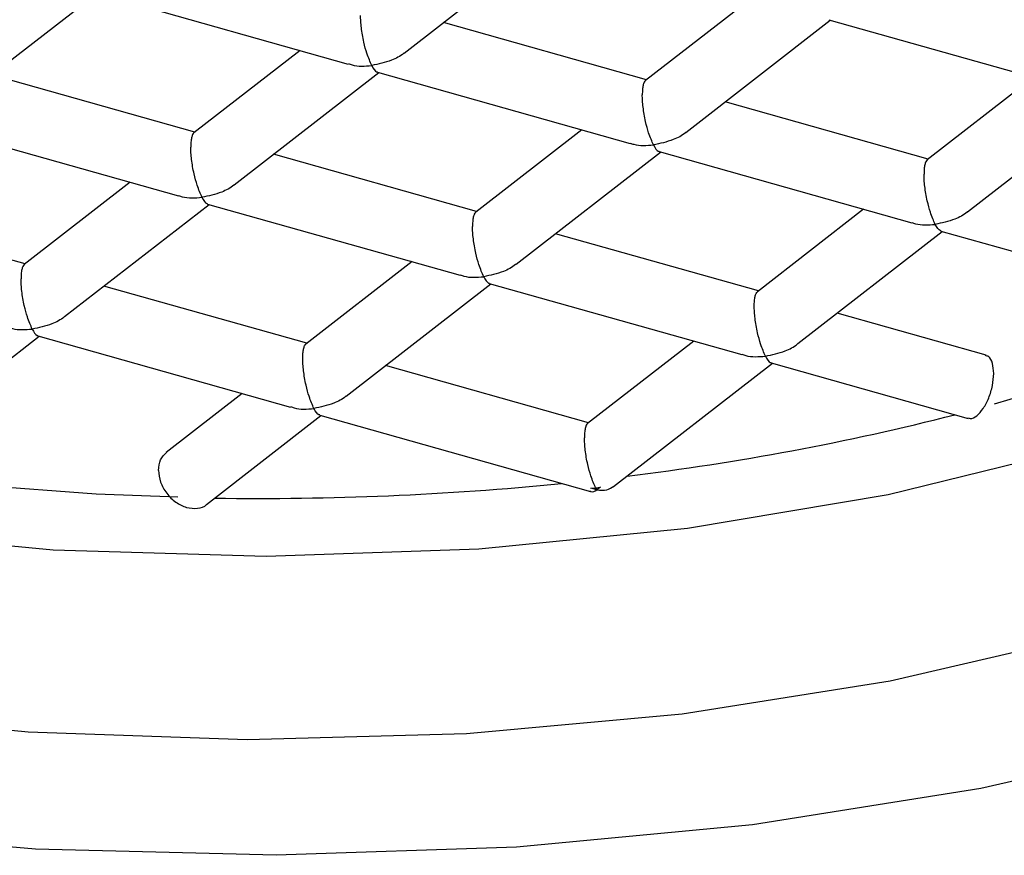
# Model space of a CAD drawing. Header units: millimetres. Extents: x 3826.016 to 3826.061, y 1906.247 to 1906.438.
# Tile 4 of 10: x 3826.03668 to 3826.04267, y 1906.29356 to 1906.29864. Entities that reach past the tile are written whole.
import ezdxf

# ---------------------------------------------------------------- set-up
doc = ezdxf.new("R2010")
doc.units = ezdxf.units.MM
doc.layers.add('SANINDUSA', color=3, linetype='Continuous')

msp = doc.modelspace()

# ---------------------------------------------------------------- linework, layer by layer
at = {"layer": 'SANINDUSA'}
for p, q in [((3826.039019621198, 1906.298434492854), (3826.039898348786, 1906.299116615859)), ((3826.036274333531, 1906.298116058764), (3826.037153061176, 1906.298798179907)), ((3826.037144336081, 1906.298800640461), (3826.038680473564, 1906.298367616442)), ((3826.04113281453, 1906.298768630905), (3826.040487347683, 1906.298267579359)), ((3826.040493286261, 1906.298272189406), (3826.039258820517, 1906.298620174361)), ((3826.040732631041, 1906.297951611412), (3826.04161135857, 1906.298633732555)), ((3826.041602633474, 1906.298636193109), (3826.043138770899, 1906.29820316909)), ((3826.038387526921, 1906.298450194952), (3826.037742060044, 1906.29794914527)), ((3826.037747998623, 1906.297953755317), (3826.036513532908, 1906.298301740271)), ((3826.037987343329, 1906.29763317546), (3826.03886607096, 1906.298315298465)), ((3826.038857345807, 1906.298317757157), (3826.040393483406, 1906.297884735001)), ((3826.042845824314, 1906.2982857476), (3826.042200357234, 1906.297784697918)), ((3826.042206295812, 1906.297789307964), (3826.040971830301, 1906.298137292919)), ((3826.042445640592, 1906.29746872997), (3826.043324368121, 1906.298150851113)), ((3826.036112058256, 1906.297999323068), (3826.037648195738, 1906.297566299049)), ((3826.040100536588, 1906.297967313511), (3826.039455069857, 1906.297466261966)), ((3826.039700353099, 1906.297150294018), (3826.040579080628, 1906.297832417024)), ((3826.040570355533, 1906.297834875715), (3826.042106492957, 1906.297401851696)), ((3826.039461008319, 1906.297470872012), (3826.038226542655, 1906.297818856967)), ((3826.037355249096, 1906.297648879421), (3826.036709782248, 1906.297147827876)), ((3826.03671572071, 1906.297152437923), (3826.035481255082, 1906.297500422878)), ((3826.03695506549, 1906.296831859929), (3826.037833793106, 1906.297513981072)), ((3826.037825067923, 1906.297516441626), (3826.039361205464, 1906.297083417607)), ((3826.041813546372, 1906.297484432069), (3826.041168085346, 1906.296983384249)), ((3826.041413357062, 1906.29666740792), (3826.042292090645, 1906.297349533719)), ((3826.042284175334, 1906.297351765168), (3826.043819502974, 1906.296918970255)), ((3826.041174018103, 1906.296987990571), (3826.039939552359, 1906.297335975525)), ((3826.039068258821, 1906.297165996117), (3826.038422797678, 1906.29666495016)), ((3826.038428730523, 1906.296669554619), (3826.037194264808, 1906.297017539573)), ((3826.038668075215, 1906.296348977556), (3826.039546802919, 1906.29703109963)), ((3826.039538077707, 1906.297033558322), (3826.041074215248, 1906.296600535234)), ((3826.042558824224, 1906.296597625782), (3826.041652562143, 1906.296853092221)), ((3826.035922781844, 1906.296030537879), (3826.03680151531, 1906.296712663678)), ((3826.036792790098, 1906.296715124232), (3826.038328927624, 1906.296282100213)), ((3826.040781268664, 1906.296683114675), (3826.040135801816, 1906.29618206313)), ((3826.040141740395, 1906.296186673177), (3826.038907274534, 1906.296534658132)), ((3826.040293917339, 1906.295798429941), (3826.041259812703, 1906.296548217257)), ((3826.041251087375, 1906.29655067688), (3826.042450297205, 1906.296212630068)), ((3826.038035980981, 1906.296364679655), (3826.037573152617, 1906.296005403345)), ((3826.037818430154, 1906.295689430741), (3826.038514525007, 1906.296229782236)), ((3826.038506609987, 1906.296232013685), (3826.040152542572, 1906.295768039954)), ((3826.040156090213, 1906.295787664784), (3826.040184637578, 1906.295790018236)), ((3826.040191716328, 1906.295777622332), (3826.040156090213, 1906.295787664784)), ((3826.040184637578, 1906.295790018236), (3826.04021318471, 1906.295794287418)), ((3826.040184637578, 1906.295790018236), (3826.040191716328, 1906.295777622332)), ((3826.04021318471, 1906.295794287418), (3826.040191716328, 1906.295777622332))]:
    msp.add_line(p, q, dxfattribs=at)
at = {"layer": 'SANINDUSA', "flags": 128}
for points in [[(3826.046692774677, 1906.302532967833), (3826.047601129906, 1906.301995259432), (3826.048355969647, 1906.301407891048), (3826.048945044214, 1906.300780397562), (3826.049358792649, 1906.300122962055), (3826.049590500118, 1906.299446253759), (3826.049636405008, 1906.298761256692), (3826.049495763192, 1906.298079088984), (3826.04917085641, 1906.297410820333), (3826.048666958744, 1906.296767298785), (3826.047992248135, 1906.296158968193), (3826.047157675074, 1906.295595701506), (3826.046176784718, 1906.295086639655), (3826.045065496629, 1906.294640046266), (3826.043841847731, 1906.29426316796), (3826.042525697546, 1906.293962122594), (3826.041138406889, 1906.293741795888), (3826.039702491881, 1906.293605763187), (3826.038241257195, 1906.29355623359), (3826.036778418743, 1906.293594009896), (3826.03533771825, 1906.293718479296)], [(3826.030403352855, 1906.297242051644), (3826.031225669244, 1906.29677310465), (3826.032176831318, 1906.296360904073), (3826.033239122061, 1906.296013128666), (3826.034392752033, 1906.295736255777), (3826.035616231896, 1906.295535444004), (3826.036886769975, 1906.295414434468), (3826.038180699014, 1906.29537548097), (3826.039473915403, 1906.295419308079), (3826.040742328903, 1906.295545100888), (3826.041962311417, 1906.295750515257), (3826.043111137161, 1906.296031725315), (3826.044167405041, 1906.296383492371), (3826.045111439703, 1906.296799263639), (3826.045925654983, 1906.29727129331), (3826.046594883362, 1906.297790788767), (3826.047106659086, 1906.29834807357), (3826.047451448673, 1906.298932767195), (3826.047622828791, 1906.299533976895), (3826.047617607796, 1906.300140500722), (3826.047500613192, 1906.300584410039)], [(3826.04347897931, 1906.296575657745), (3826.043083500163, 1906.296441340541), (3826.042607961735, 1906.296299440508)], [(3826.037644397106, 1906.295732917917), (3826.037147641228, 1906.295752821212), (3826.036441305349, 1906.295804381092)], [(3826.043173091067, 1906.294892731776), (3826.041976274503, 1906.294615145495), (3826.040711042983, 1906.294414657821), (3826.039399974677, 1906.294294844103), (3826.038066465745, 1906.29425784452), (3826.036734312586, 1906.294304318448), (3826.0354272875, 1906.29443343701), (3826.034168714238, 1906.294642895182), (3826.032981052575, 1906.294928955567)]]:
    msp.add_lwpolyline(points, dxfattribs=at)
at = {"layer": 'SANINDUSA'}
for centre, radius, start, end in [((3826.038491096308, 1906.311420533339), 0.01567241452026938, 276.9061128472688, 284.3263866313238), ((3826.038146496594, 1906.314169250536), 0.01844305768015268, 269.1362965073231, 275.698252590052)]:
    msp.add_arc(centre, radius, start, end, dxfattribs=at)
for points, knots in [([(3826.038823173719, 1906.298358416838), (3826.038813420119, 1906.298380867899), (3826.038797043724, 1906.298418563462), (3826.038776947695, 1906.298488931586), (3826.038766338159, 1906.298543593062), (3826.038760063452, 1906.298587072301), (3826.038755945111, 1906.298627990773), (3826.038755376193, 1906.298651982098), (3826.038755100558, 1906.298663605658)], [0, 0, 0, 0, 0.3297051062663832, 0.5535782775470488, 0.6801714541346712, 0.7951146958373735, 0.9007350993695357, 0.9999999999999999, 0.9999999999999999, 0.9999999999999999, 0.9999999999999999]), ([(3826.039019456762, 1906.298434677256), (3826.03901873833, 1906.298434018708), (3826.038997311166, 1906.298414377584), (3826.038931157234, 1906.298381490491), (3826.038863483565, 1906.298367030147), (3826.038823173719, 1906.298358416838)], [0, 0, 0, 0, 0.01383372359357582, 0.4125896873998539, 1, 1, 1, 1]), ([(3826.038681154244, 1906.298369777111), (3826.038688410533, 1906.298367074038), (3826.038731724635, 1906.29835093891), (3826.038781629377, 1906.298355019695), (3826.038823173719, 1906.298358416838)], [0, 0, 0, 0, 0.167527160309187, 1, 1, 1, 1]), ([(3826.038823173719, 1906.298358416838), (3826.038833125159, 1906.29834050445), (3826.038845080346, 1906.29831898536), (3826.038856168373, 1906.298319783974), (3826.038858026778, 1906.298319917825)], [0, 0, 0, 0, 0.8323952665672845, 1, 1, 1, 1]), ([(3826.040487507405, 1906.298267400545), (3826.040484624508, 1906.29826446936), (3826.040478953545, 1906.298258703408), (3826.040472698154, 1906.298239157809), (3826.040468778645, 1906.298213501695), (3826.040468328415, 1906.298191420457), (3826.040468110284, 1906.298180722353)], [0, 0, 0, 0, 0.2709383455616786, 0.5329644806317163, 0.7737267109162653, 1, 1, 1, 1]), ([(3826.040536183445, 1906.297875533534), (3826.040526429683, 1906.297897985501), (3826.040510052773, 1906.297935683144), (3826.040489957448, 1906.298006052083), (3826.04047934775, 1906.298060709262), (3826.040473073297, 1906.298104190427), (3826.040468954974, 1906.298145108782), (3826.040468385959, 1906.298169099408), (3826.040468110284, 1906.298180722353)], [0, 0, 0, 0, 0.3296961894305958, 0.5535715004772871, 0.680168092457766, 0.7951172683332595, 0.9007386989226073, 1, 1, 1, 1]), ([(3826.037742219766, 1906.297948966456), (3826.037739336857, 1906.297946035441), (3826.037733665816, 1906.29794026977), (3826.037727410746, 1906.297920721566), (3826.037723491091, 1906.297895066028), (3826.037723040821, 1906.297872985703), (3826.037722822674, 1906.297862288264)], [0, 0, 0, 0, 0.2709394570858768, 0.5329715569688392, 0.7737348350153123, 1, 1, 1, 1]), ([(3826.040732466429, 1906.297951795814), (3826.040731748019, 1906.297951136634), (3826.04071032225, 1906.297931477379), (3826.04064416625, 1906.297898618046), (3826.040576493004, 1906.297884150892), (3826.040536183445, 1906.297875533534)], [0, 0, 0, 0, 0.01383425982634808, 0.412590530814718, 1, 1, 1, 1]), ([(3826.04039416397, 1906.297886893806), (3826.040401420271, 1906.297884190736), (3826.040444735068, 1906.297868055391), (3826.040494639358, 1906.297872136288), (3826.040536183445, 1906.297875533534)], [0, 0, 0, 0, 0.1675247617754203, 1, 1, 1, 1]), ([(3826.037790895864, 1906.297557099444), (3826.037781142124, 1906.297579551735), (3826.037764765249, 1906.297617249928), (3826.037744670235, 1906.297687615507), (3826.037734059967, 1906.297742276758), (3826.037727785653, 1906.297785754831), (3826.037723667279, 1906.297826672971), (3826.037723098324, 1906.297850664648), (3826.037722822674, 1906.297862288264)], [0, 0, 0, 0, 0.3296968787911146, 0.5535727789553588, 0.6801629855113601, 0.7951102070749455, 0.9007338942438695, 1, 1, 1, 1]), ([(3826.040536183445, 1906.297875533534), (3826.040546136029, 1906.297857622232), (3826.040558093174, 1906.297836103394), (3826.040569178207, 1906.297836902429), (3826.040571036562, 1906.297837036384)], [0, 0, 0, 0, 0.8323545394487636, 0.9999999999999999, 0.9999999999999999, 0.9999999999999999, 0.9999999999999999]), ([(3826.042200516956, 1906.297784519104), (3826.042197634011, 1906.29778158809), (3826.042191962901, 1906.297775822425), (3826.04218570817, 1906.297756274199), (3826.042181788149, 1906.297730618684), (3826.042181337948, 1906.297708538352), (3826.042181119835, 1906.297697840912)], [0, 0, 0, 0, 0.270939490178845, 0.5329714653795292, 0.7737348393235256, 1, 1, 1, 1]), ([(3826.042249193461, 1906.297392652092), (3826.042239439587, 1906.297415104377), (3826.042223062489, 1906.297452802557), (3826.042202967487, 1906.297523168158), (3826.042192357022, 1906.297577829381), (3826.042186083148, 1906.297621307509), (3826.042181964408, 1906.297662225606), (3826.042181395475, 1906.297686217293), (3826.042181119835, 1906.297697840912)], [0, 0, 0, 0, 0.329696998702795, 0.5535728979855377, 0.6801630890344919, 0.7951102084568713, 0.9007339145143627, 1, 1, 1, 1]), ([(3826.037987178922, 1906.297633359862), (3826.037986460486, 1906.297632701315), (3826.037965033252, 1906.297613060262), (3826.037898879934, 1906.297580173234), (3826.037831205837, 1906.297565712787), (3826.037790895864, 1906.297557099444)], [0, 0, 0, 0, 0.01383383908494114, 0.4125916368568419, 1, 1, 1, 1]), ([(3826.03764887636, 1906.297568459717), (3826.037656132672, 1906.297565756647), (3826.03769944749, 1906.297549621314), (3826.037749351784, 1906.297553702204), (3826.037790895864, 1906.297557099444)], [0, 0, 0, 0, 0.1675249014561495, 1, 1, 1, 1]), ([(3826.037790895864, 1906.297557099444), (3826.03780084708, 1906.2975391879), (3826.037812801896, 1906.297517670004), (3826.037823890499, 1906.297518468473), (3826.037825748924, 1906.297518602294)], [0, 0, 0, 0, 0.8324022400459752, 1, 1, 1, 1]), ([(3826.039455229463, 1906.297466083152), (3826.039452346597, 1906.297463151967), (3826.039446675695, 1906.297457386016), (3826.03944042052, 1906.297437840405), (3826.039436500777, 1906.297412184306), (3826.039436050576, 1906.297390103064), (3826.039435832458, 1906.29737940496)], [0, 0, 0, 0, 0.2709382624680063, 0.5329643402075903, 0.773726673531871, 0.9999999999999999, 0.9999999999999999, 0.9999999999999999, 0.9999999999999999]), ([(3826.042445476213, 1906.29746891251), (3826.042444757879, 1906.297468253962), (3826.042423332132, 1906.297448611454), (3826.042357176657, 1906.297415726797), (3826.042289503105, 1906.297401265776), (3826.042249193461, 1906.297392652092)], [0, 0, 0, 0, 0.01383280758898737, 0.4125910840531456, 0.9999999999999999, 0.9999999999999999, 0.9999999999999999, 0.9999999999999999]), ([(3826.042107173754, 1906.297404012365), (3826.042114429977, 1906.297401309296), (3826.042157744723, 1906.297385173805), (3826.042207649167, 1906.297389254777), (3826.042249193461, 1906.297392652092)], [0, 0, 0, 0, 0.1675231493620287, 0.9999999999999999, 0.9999999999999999, 0.9999999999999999, 0.9999999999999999]), ([(3826.039503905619, 1906.297074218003), (3826.039494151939, 1906.297096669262), (3826.039477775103, 1906.297134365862), (3826.039457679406, 1906.297204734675), (3826.039447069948, 1906.297259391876), (3826.039440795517, 1906.297302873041), (3826.039436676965, 1906.297343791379), (3826.039436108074, 1906.297367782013), (3826.039435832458, 1906.29737940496)], [0, 0, 0, 0, 0.3296941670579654, 0.5535702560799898, 0.68016715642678, 0.7951166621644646, 0.9007384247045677, 1, 1, 1, 1]), ([(3826.042284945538, 1906.297354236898), (3826.042283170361, 1906.297354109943), (3826.042272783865, 1906.29735336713), (3826.042259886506, 1906.297374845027), (3826.042249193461, 1906.297392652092)], [0, 0, 0, 0, 0.1709120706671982, 1, 1, 1, 1]), ([(3826.036709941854, 1906.297147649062), (3826.036707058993, 1906.297144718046), (3826.036701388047, 1906.29713895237), (3826.036695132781, 1906.297119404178), (3826.036691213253, 1906.297093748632), (3826.036690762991, 1906.297071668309), (3826.036690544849, 1906.29706097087)], [0, 0, 0, 0, 0.2709393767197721, 0.5329715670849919, 0.7737348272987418, 1, 1, 1, 1]), ([(3826.03970018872, 1906.29715047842), (3826.039699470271, 1906.297149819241), (3826.039678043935, 1906.297130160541), (3826.03961188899, 1906.297097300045), (3826.03954421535, 1906.29708283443), (3826.039503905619, 1906.297074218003)], [0, 0, 0, 0, 0.01383468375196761, 0.4125916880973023, 1, 1, 1, 1]), ([(3826.03675861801, 1906.29675578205), (3826.036748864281, 1906.296778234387), (3826.03673248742, 1906.296815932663), (3826.03671239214, 1906.296886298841), (3826.036701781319, 1906.296940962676), (3826.036695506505, 1906.296984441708), (3826.036691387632, 1906.297025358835), (3826.0366908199, 1906.29704934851), (3826.036690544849, 1906.29706097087)], [0, 0, 0, 0, 0.3296967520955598, 0.5535726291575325, 0.6801722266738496, 0.795124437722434, 0.9007432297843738, 1, 1, 1, 1]), ([(3826.039361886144, 1906.297085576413), (3826.039369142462, 1906.297082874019), (3826.039412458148, 1906.297066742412), (3826.039462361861, 1906.297070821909), (3826.039503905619, 1906.297074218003)], [0, 0, 0, 0, 0.1675216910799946, 1, 1, 1, 1]), ([(3826.039503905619, 1906.297074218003), (3826.039513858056, 1906.297056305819), (3826.039525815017, 1906.297034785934), (3826.039536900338, 1906.297035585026), (3826.039538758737, 1906.29703571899)], [0, 0, 0, 0, 0.8323549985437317, 1, 1, 1, 1]), ([(3826.041148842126, 1906.296896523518), (3826.041149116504, 1906.296907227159), (3826.041149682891, 1906.296929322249), (3826.041153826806, 1906.296954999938), (3826.041159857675, 1906.296974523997), (3826.041165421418, 1906.296980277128), (3826.041168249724, 1906.29698320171)], [0, 0, 0, 0, 0.2262406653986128, 0.467019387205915, 0.7290613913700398, 0.9999999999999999, 0.9999999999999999, 0.9999999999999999, 0.9999999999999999]), ([(3826.041216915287, 1906.296591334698), (3826.041207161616, 1906.296613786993), (3826.041190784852, 1906.296651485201), (3826.041170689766, 1906.296721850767), (3826.041160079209, 1906.296776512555), (3826.041153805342, 1906.296819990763), (3826.041149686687, 1906.29686090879), (3826.041149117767, 1906.2968848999), (3826.041148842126, 1906.296896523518)], [0, 0, 0, 0, 0.3296968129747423, 0.5535727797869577, 0.6801630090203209, 0.7951150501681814, 0.9007338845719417, 0.9999999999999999, 0.9999999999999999, 0.9999999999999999, 0.9999999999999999]), ([(3826.036954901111, 1906.296832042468), (3826.03695418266, 1906.296831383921), (3826.036932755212, 1906.296811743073), (3826.036866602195, 1906.296778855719), (3826.036798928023, 1906.296764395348), (3826.03675861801, 1906.29675578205)], [0, 0, 0, 0, 0.01383398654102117, 0.412591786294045, 0.9999999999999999, 0.9999999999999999, 0.9999999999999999, 0.9999999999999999]), ([(3826.036616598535, 1906.296767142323), (3826.036623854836, 1906.296764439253), (3826.036667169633, 1906.296748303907), (3826.036717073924, 1906.296752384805), (3826.03675861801, 1906.29675578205)], [0, 0, 0, 0, 0.1675247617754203, 1, 1, 1, 1]), ([(3826.03675861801, 1906.29675578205), (3826.036768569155, 1906.296737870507), (3826.036780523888, 1906.296716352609), (3826.036791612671, 1906.296717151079), (3826.036793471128, 1906.296717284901)], [0, 0, 0, 0, 0.8324021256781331, 1, 1, 1, 1]), ([(3826.038403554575, 1906.296578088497), (3826.038403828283, 1906.296588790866), (3826.038404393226, 1906.296610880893), (3826.038408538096, 1906.296636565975), (3826.038414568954, 1906.296656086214), (3826.038420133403, 1906.296661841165), (3826.038422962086, 1906.296664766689)], [0, 0, 0, 0, 0.226260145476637, 0.4670080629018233, 0.7290540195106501, 1, 1, 1, 1]), ([(3826.041216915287, 1906.296591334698), (3826.041257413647, 1906.296599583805), (3826.041325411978, 1906.296613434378), (3826.041391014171, 1906.296647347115), (3826.041412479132, 1906.296666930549), (3826.04141319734, 1906.296667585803)], [0, 0, 0, 0, 0.5873556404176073, 0.9861930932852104, 1, 1, 1, 1]), ([(3826.038471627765, 1906.296272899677), (3826.038461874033, 1906.29629535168), (3826.038445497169, 1906.29633304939), (3826.038425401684, 1906.2964034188), (3826.038414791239, 1906.296458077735), (3826.03840851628, 1906.296501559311), (3826.038404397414, 1906.296542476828), (3826.038403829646, 1906.296566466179), (3826.038403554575, 1906.296578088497)], [0, 0, 0, 0, 0.3296960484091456, 0.5535713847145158, 0.6801751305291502, 0.7951268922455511, 0.9007434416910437, 1, 1, 1, 1]), ([(3826.041074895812, 1906.296602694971), (3826.041082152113, 1906.296599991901), (3826.04112546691, 1906.296583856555), (3826.041175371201, 1906.296587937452), (3826.041216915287, 1906.296591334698)], [0, 0, 0, 0, 0.1675247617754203, 1, 1, 1, 1]), ([(3826.041216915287, 1906.296591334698), (3826.041226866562, 1906.296573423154), (3826.041238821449, 1906.296551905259), (3826.041249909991, 1906.296552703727), (3826.041251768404, 1906.296552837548)], [0, 0, 0, 0, 0.8324022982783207, 1, 1, 1, 1]), ([(3826.042604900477, 1906.296486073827), (3826.042603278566, 1906.296507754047), (3826.042600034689, 1906.296551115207), (3826.042580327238, 1906.296589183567), (3826.042561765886, 1906.296593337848), (3826.042554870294, 1906.296594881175)], [0, 0, 0, 0, 0.3859291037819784, 0.7718710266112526, 1, 1, 1, 1]), ([(3826.042448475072, 1906.296217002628), (3826.04245291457, 1906.296214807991), (3826.042468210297, 1906.296207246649), (3826.042501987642, 1906.296225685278), (3826.042542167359, 1906.296269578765), (3826.042576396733, 1906.296335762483), (3826.042600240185, 1906.296413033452), (3826.042603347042, 1906.296461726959), (3826.042604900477, 1906.296486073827)], [0, 0, 0, 0, 0.07560178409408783, 0.2604763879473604, 0.445360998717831, 0.6302372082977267, 0.8151177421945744, 1, 1, 1, 1]), ([(3826.038667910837, 1906.296349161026), (3826.038667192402, 1906.296348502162), (3826.03864576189, 1906.296328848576), (3826.038579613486, 1906.2962959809), (3826.038511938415, 1906.296281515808), (3826.038471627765, 1906.296272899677)], [0, 0, 0, 0, 0.0138315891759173, 0.4125888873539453, 1, 1, 1, 1]), ([(3826.03832960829, 1906.29628425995), (3826.038336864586, 1906.29628155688), (3826.038380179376, 1906.296265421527), (3826.038430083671, 1906.296269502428), (3826.038471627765, 1906.296272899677)], [0, 0, 0, 0, 0.1675246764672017, 1, 1, 1, 1]), ([(3826.038507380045, 1906.296234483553), (3826.038505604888, 1906.296234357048), (3826.038495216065, 1906.296233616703), (3826.03848232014, 1906.296255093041), (3826.038471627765, 1906.296272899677)], [0, 0, 0, 0, 0.170871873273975, 1, 1, 1, 1]), ([(3826.040135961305, 1906.296181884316), (3826.0401330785, 1906.296178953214), (3826.040127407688, 1906.296173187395), (3826.040121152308, 1906.296153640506), (3826.040117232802, 1906.296127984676), (3826.040116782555, 1906.296105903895), (3826.040116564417, 1906.296095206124)], [0, 0, 0, 0, 0.2709387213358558, 0.532967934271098, 0.7737307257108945, 1, 1, 1, 1]), ([(3826.040184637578, 1906.295790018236), (3826.040174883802, 1906.295812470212), (3826.040158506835, 1906.295850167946), (3826.0401384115, 1906.295920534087), (3826.040127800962, 1906.295975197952), (3826.040121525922, 1906.296018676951), (3826.040117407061, 1906.296059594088), (3826.040116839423, 1906.296083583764), (3826.040116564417, 1906.296095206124)], [0, 0, 0, 0, 0.3296958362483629, 0.5535720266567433, 0.6801717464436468, 0.7951241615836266, 0.9007431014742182, 0.9999999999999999, 0.9999999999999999, 0.9999999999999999, 0.9999999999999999]), ([(3826.037526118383, 1906.295896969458), (3826.037528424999, 1906.295919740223), (3826.037532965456, 1906.29596456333), (3826.03756121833, 1906.295992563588), (3826.037575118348, 1906.296006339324)], [0, 0, 0, 0, 0.508013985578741, 1, 1, 1, 1]), ([(3826.037526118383, 1906.295896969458), (3826.037528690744, 1906.295873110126), (3826.03753383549, 1906.295825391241), (3826.037573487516, 1906.295755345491), (3826.037629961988, 1906.295700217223), (3826.037697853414, 1906.295666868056), (3826.037763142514, 1906.295663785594), (3826.037806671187, 1906.295674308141), (3826.03781933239, 1906.295690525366), (3826.037819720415, 1906.295691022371)], [0, 0, 0, 0, 0.1657924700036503, 0.3315864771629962, 0.4973806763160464, 0.6631708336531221, 0.8289633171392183, 0.9947582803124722, 1, 1, 1, 1]), ([(3826.040191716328, 1906.295777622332), (3826.040212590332, 1906.295775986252), (3826.040252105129, 1906.295772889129), (3826.040281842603, 1906.295792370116), (3826.040295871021, 1906.295801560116)], [0, 0, 0, 0, 0.5282579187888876, 1, 1, 1, 1]), ([(3826.04014892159, 1906.295771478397), (3826.040151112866, 1906.295770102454), (3826.040163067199, 1906.295762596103), (3826.040178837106, 1906.295770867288), (3826.040191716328, 1906.295777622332)], [0, 0, 0, 0, 0.1833038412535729, 0.9999999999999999, 0.9999999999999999, 0.9999999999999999, 0.9999999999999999])]:
    msp.add_open_spline(points, degree=3, knots=knots, dxfattribs=at)

doc.saveas('drawing.dxf')
